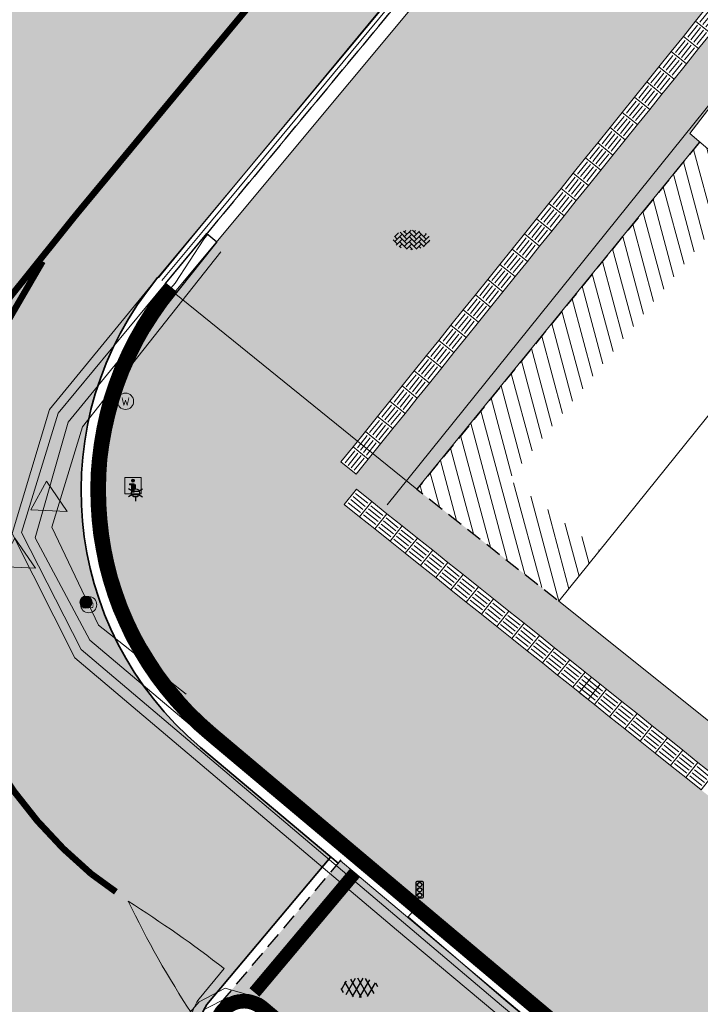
# Model space of a CAD drawing. Header units: metres. Extents: x 187916 to 189411, y 333285 to 334910.
# Tile 90 of 256: x 188389 to 188399, y 334411 to 334426. Entities that reach past the tile are written whole.
import ezdxf
from ezdxf.enums import TextEntityAlignment as Align

# ---------------------------------------------------------------- set-up
doc = ezdxf.new("R2010")
doc.units = ezdxf.units.M
for name, pattern in [('DASHED2', [0.375, 0.25, -0.125]), ('VH-RWSBAND-SO', [24, 10, -2, 2, -2, 2, -2, 2, -2]), ('VW-1-1_STREEP', [2, 1, -1])]:
    doc.linetypes.add(name, pattern=pattern)
for name, color, linetype, lineweight in [('B-ME-BC-BETONVORM-G', 253, 'Continuous', 18), ('B-ME-IE-MEUBILAIR_WEGMEUBILAIR-S', 253, 'Continuous', 18), ('B-ME-IE-MEUBILAIR_WEGMEUBILAIR_LICHTMAST-S', 253, 'Continuous', 25), ('B-ME-IE-MEUBILAIR_WEGMEUBILAIR_PAAL-S', 253, 'Continuous', 18), ('B-ME-IE-MEUBILAIR_WEGMEUBILAIR_VERKEERSLICHT-S', 253, 'Continuous', 25), ('B-ME-IE-TERREINAFSCHEIDING_KUNSTMATIG_RASTERHEKWERK-G', 253, 'IE-TERREINAFSCHEIDING-KUNSTMATIG-OPEN', 18), ('B-ME-OG-BEBOUWING_HOOFDGEBOUW-G', 253, 'Continuous', 18), ('B-ME-VH-KANTOPSLUITING_ACHTERKANTBAND-G', 253, 'Continuous', 18), ('B-ME-VH-VERHARDING_ASFALT-G', 253, 'Continuous', 18), ('B-ME-VH-VERHARDING_ASFALT-S', 253, 'Continuous', 25), ('B-ME-VH-VERHARDING_BETONSTRAATSTEEN-G', 253, 'Continuous', 18), ('B-ME-VH-VERHARDING_BETONSTRAATSTEEN-S', 253, 'Continuous', 25), ('N-WE-VH-GOOT_TEGEL-G', 170, 'Continuous', 35), ('N-WE-VH-HERSTRATEN-A-200', 252, 'Continuous', 18), ('N-WE-VH-KANTOPSLUITING_TROTTOIRBAND_RWS_110 220-G', 251, 'VH-RWSBAND-SO', 25), ('N-WE-VH-KANTOPSLUITING_TROTTOIRBAND_RWS_110 220_ACHTERKANT-G', 7, 'VH-RWSBAND-SO', 25), ('N-WE-VH-KANTOPSLUITING_VERLOOPBAND-S', 251, 'Continuous', 25), ('N-WE-VH-KANTOPSLUITING_VERLOOPBAND_TBV TEKENING-G', 10, 'Continuous', 25), ('N-WE-VH-KANTOPSLUITING_VOORKANTBAND-G', 7, 'Continuous', 15), ('N-WE-VH-KANTVERHARDING_STREKLAAG_BSS-G', 60, 'Continuous', 18), ('N-WE-VH-KANTVERHARDING_STREKLAAG_SBS-G', 130, 'Continuous', 18), ('N-WE-VH-VERHARDING_ASFALT_RIJWEG-A', 251, 'Continuous', 18), ('N-WE-VH-VERHARDING_BETONSTRAATSTEEN-ROOD-A', 11, 'Continuous', 18), ('N-WE-VH-VERKEERSTEGEL-S', 7, 'Continuous', 0), ('N-WE-VW-MARKERING_DWARS_DRIEHOEK_5050_OENV-S', 251, 'Continuous', 0), ('N-WE-VW-MARKERING_DWARS_STOPSTREEP_020-G', 251, 'Continuous', 0), ('N-WE-VW-MARKERING_LANGS_STREEP_11-G', 251, 'VW-1-1_STREEP', 0), ('N-WE-VW-MARKERING_VLAK-G', 251, 'Continuous', 0)]:
    doc.layers.add(name, color=color, linetype=linetype, lineweight=lineweight)
doc.layers.add('N-WE-VH-MATERIAALSCHEIDING-G', color=7, linetype='DASHED2')
doc.layers.add('N-WE-VH-VERHARDING_ASFALT_ROOD-A', color=7, linetype='Continuous', lineweight=18, true_color=0xff1414)
doc.layers.add('N-WE-VH-VERHARDING_STRAATBAKSTEEN_DF-A', color=7, linetype='Continuous', lineweight=18, true_color=0x713a38)
doc.styles.add('NLCS-ISO', font='NLCS-ISO.ttf')
doc.linetypes.add('IE-TERREINAFSCHEIDING-KUNSTMATIG-OPEN', pattern='A,7,-1.5,[67,NLCS.SHX,S=0.75,R=0,X=0,Y=0],-1.5', length=10)

# ---------------------------------------------------------------- blocks, each defined once
blk = doc.blocks.new('SIE-WEG_VERKEERSLICHT-SO')
at = {"color": 0, "flags": 128}
blk.add_lwpolyline([(-0.2156669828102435, -0.618928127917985), (0.2156669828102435, -0.618928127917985, 0.414213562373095), (0.2906841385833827, -0.5439109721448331), (0.2906841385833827, 0.5439109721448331, 0.414213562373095), (0.2156669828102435, 0.618928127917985), (-0.2156669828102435, 0.618928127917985, 0.414213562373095), (-0.2906841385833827, 0.5439109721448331), (-0.2906841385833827, -0.5439109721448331, 0.414213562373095)], format="xyb", close=True, dxfattribs=at)
at = {"color": 0}
for centre in [(0, 0.3987101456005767), (0, 0), (0, -0.4055255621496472)]:
    blk.add_circle(centre, 0.1658993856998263, dxfattribs=at)
for centre in [(0.002967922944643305, 0.3289781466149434), (0.002967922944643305, -0.06973199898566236), (0.002967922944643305, -0.4752575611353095)]:
    blk.add_arc(centre, 0.1913433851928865, 33.95042640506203, 150.9238605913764, dxfattribs=at)
blk = doc.blocks.new('SVH-ASFALT-SO')
at = {"ltscale": 0.1}
for p, q in [((-3.363759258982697, 2.173798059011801), (-1.827884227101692, 4.834011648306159)), ((0.3610377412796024, -0.07213355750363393), (-2.305319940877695, 4.546133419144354)), ((-1.90966580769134, 0.6923617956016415), (0.9476199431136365, 5.64132588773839)), ((2.754090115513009, -0.2170218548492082), (-0.4687746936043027, 5.365143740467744)), ((0, 0), (3.267551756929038, 5.659565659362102)), ((4.867727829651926, 0.1220502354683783), (1.647185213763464, 5.700193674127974)), ((2.175571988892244, -0.2317987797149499), (5.321577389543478, 5.217242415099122)), ((6.701218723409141, 0.946350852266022), (4.043291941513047, 5.550015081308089)), ((4.656575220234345, 0.06542487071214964), (7.070171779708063, 4.245896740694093)), ((7.827971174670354, 2.994758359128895), (7.146137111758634, 4.175729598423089)), ((-2.71961448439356, 1.263712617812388), (-3.454265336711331, 2.536165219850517))]:
    blk.add_line(p, q, dxfattribs=at)
at = {"style": 'NLCS-ISO'}
blk.add_attdef('KLEUR', text='', height=1.8, dxfattribs=at).set_placement((9.485913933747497, 2.74105960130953), align=Align.MIDDLE_LEFT)
at = {"style": 'NLCS-ISO', "flags": 1}
blk.add_attdef('FUNCTIE', text='', height=1.8, dxfattribs=at).set_placement((0.1159930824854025, -3.584775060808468), align=Align.MIDDLE_CENTER)
blk = doc.blocks.new('SVH-BSS_KEIFORMAAT_KEPER-SO')
at = {"ltscale": 0.1}
for p, q in [((-5.336050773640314, 0.881278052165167), (-4.454772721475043, -7.582823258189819e-14)), ((-5.197234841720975, 0.7424621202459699), (-4.025666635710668, 1.914030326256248)), ((-5.197234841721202, -0.7424621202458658), (-2.969848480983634, 1.48492424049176)), ((-4.812064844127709, -1.842216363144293), (-2.969848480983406, 3.785860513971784e-14)), ((-4.564991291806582, 1.595142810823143), (-4.454772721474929, 1.484924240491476)), ((-3.712310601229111, 0.7424621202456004), (-1.484924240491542, -1.484924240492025)), ((-3.597206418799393, 2.112282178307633), (-1.484924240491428, -2.747801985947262e-13)), ((-2.477046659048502, 2.477046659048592), (-1.484924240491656, 1.484924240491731)), ((-2.227386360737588, 0.7424621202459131), (-0.2128896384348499, 2.756958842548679)), ((-2.227386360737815, 2.227386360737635), (-1.846044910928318, 2.608727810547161)), ((-2.227386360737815, -0.7424621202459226), (-2.463584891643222e-13, 1.484924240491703)), ((-2.227386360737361, -2.227386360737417), (2.083888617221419e-13, 2.083888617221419e-13)), ((-0.7424621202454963, 2.227386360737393), (1.484924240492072, -2.321476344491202e-13)), ((-0.7424621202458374, 0.7424621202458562), (1.484924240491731, -1.48492424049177)), ((0.2160084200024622, 2.753840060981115), (1.484924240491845, 1.484924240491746)), ((0.742462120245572, 2.227386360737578), (1.196639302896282, 2.681563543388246)), ((0.7424621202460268, 0.7424621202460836), (2.445993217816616, 2.445993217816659)), ((0.7424621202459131, -0.7424621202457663), (2.969848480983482, 1.48492424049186)), ((0.7424621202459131, -2.227386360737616), (2.969848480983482, 9.43689570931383e-15)), ((2.227386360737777, 2.22738636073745), (4.454772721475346, -1.753042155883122e-13)), ((2.227386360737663, 0.7424621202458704), (4.454772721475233, -1.484924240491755)), ((3.7123106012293, 0.7424621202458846), (4.50164561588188, 1.531797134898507)), ((3.7123106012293, -0.7424621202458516), (5.246882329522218, 0.7921096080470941)), ((4.221158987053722, 1.718537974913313), (4.45477272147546, 1.484924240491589)), ((5.197234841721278, 0.7424621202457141), (5.392160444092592, 0.5475365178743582)), ((-5.734817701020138, -0.2048792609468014), (-4.454772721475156, -1.484924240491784)), ((-3.894231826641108, -2.40930758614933), (-2.969848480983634, -1.484924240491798)), ((-3.712310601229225, -0.742462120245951), (-1.484924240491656, -2.969848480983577)), ((-3.712310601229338, -2.227386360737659), (-3.270758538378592, -2.668938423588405)), ((-1.594092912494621, -3.079017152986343), (9.470202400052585e-14, -1.484924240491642)), ((-0.74246212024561, -0.74246212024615), (1.484924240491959, -2.969848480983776)), ((-0.7424621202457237, -2.227386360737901), (0.2141389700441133, -3.18398745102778)), ((-0.2171522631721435, -3.18700074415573), (9.470202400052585e-14, -2.969848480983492)), ((1.364972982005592, -3.089799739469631), (2.969848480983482, -1.484924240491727)), ((2.227386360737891, -0.7424621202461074), (3.843627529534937, -2.358703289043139)), ((2.22738636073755, -2.227386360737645), (2.78091825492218, -2.780918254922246)), ((3.712310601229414, -2.227386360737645), (5.574234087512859, -0.3654628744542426)), ((5.197234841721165, -0.7424621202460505), (5.40549668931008, -0.950723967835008))]:
    blk.add_line(p, q, dxfattribs=at)
at = {"style": 'NLCS-ISO'}
blk.add_attdef('FORMAAT', text='', height=1.8, dxfattribs=at).set_placement((-5.834817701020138, -0.2150483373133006), align=Align.MIDDLE_RIGHT)
blk.add_attdef('KLEUR', text='', height=1.8, dxfattribs=at).set_placement((5.824648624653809, -0.2150483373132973), align=Align.MIDDLE_LEFT)
at = {"style": 'NLCS-ISO', "flags": 1}
blk.add_attdef('FUNCTIE', text='', height=1.8, dxfattribs=at).set_placement((0.1159930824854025, -3.584775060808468), align=Align.MIDDLE_CENTER)
blk = doc.blocks.new('SIE-WEG_STRAATPOT_WATER-SO')
blk.add_circle((0, 2.91038304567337e-14), 0.4)
at = {"style": 'NLCS-ISO'}
blk.add_text('W', height=0.4, dxfattribs=at).set_placement((-0.2128690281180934, -0.2108641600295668))
blk = doc.blocks.new('B-SIE-WEG_LICHTMAST-SO')
at = {"ltscale": 0.1}
for p, q in [((-1.096064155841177, 0.6328125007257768), (-2.192125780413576, 1.265625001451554)), ((8.349587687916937e-10, 1.265625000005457), (1.669846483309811e-09, 2.53125000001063)), ((1.096064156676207, 0.6328124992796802), (2.192125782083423, 1.26562499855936)), ((-1.096064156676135, -0.6328124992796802), (-2.192125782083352, -1.26562499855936)), ((-8.349587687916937e-10, -1.265625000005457), (-1.669775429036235e-09, -2.53125000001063)), ((1.096064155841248, -0.6328125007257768), (2.192125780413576, -1.265625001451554))]:
    blk.add_line(p, q, dxfattribs=at)
at = {"flags": 128}
for points in [[(-1.162672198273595, 0.4999999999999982), (1.162672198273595, 0.4999999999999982)], [(-1.162672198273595, -0.4999999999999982), (1.162672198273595, -0.4999999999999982)]]:
    blk.add_lwpolyline(points, dxfattribs=at)
at = {"ltscale": 0.1}
blk.add_circle((0, 0), 1.265625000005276, dxfattribs=at)
at = {"style": 'NLCS-ISO'}
blk.add_attdef('TYPE', text='', height=1.8, dxfattribs=at).set_placement((1.669846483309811e-09, 2.53125000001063), align=Align.BOTTOM_CENTER)
blk = doc.blocks.new('SIE-WEG_VERKEERSBORD_INFORMATIE-SO')
at = {"linetype": 'ByBlock', "lineweight": 18}
h = blk.add_hatch(color=0, dxfattribs=at)
h.dxf.hatch_style = 1
h.paths.add_polyline_path([(0.31640625, 0.4893749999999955), (-0.8226562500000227, 0.4893749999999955), (-0.8226562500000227, 0.1940624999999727), (-0.31640625, 0.1940624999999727), (-0.31640625, -1.620000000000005), (0.31640625, -1.620000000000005)])
h = blk.add_hatch(color=0, dxfattribs=at)
h.dxf.hatch_style = 1
edge = h.paths.add_edge_path()
edge.add_arc((0, 1.246607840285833), 0.3733921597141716, 0, 360)
at = {"color": 0, "linetype": 'ByBlock', "lineweight": 18}
for points in [[(-2, -2), (2, -2), (2, 2), (-2, 2)], [(0.31640625, 0.4893749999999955), (-0.8226562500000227, 0.4893749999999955), (-0.8226562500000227, 0.1940624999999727), (-0.31640625, 0.1940624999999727), (-0.31640625, -1.620000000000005), (0.31640625, -1.620000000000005)]]:
    blk.add_lwpolyline(points, close=True, dxfattribs=at)
blk.add_circle((0, 1.246607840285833), 0.3733921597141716, dxfattribs=at)
blk = doc.blocks.new('SIE-WEG_PAAL_VERKEERSBORD-SO')
at = {"color": 0, "linetype": 'ByBlock', "lineweight": 18}
blk.add_circle((0, 0), 1.5, dxfattribs=at)
at = {"color": 0, "linetype": 'ByBlock', "lineweight": 18, "style": 'NLCS-ISO'}
blk.add_text('vb', height=1.5, dxfattribs=at).set_placement((0, 0.1317113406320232), align=Align.MIDDLE_CENTER)
blk = doc.blocks.new('SIE-WEG_PAAL_ALGEMEEN_TYPE_01-SO')
h = blk.add_hatch(color=256)
edge = h.paths.add_edge_path()
edge.add_arc((2.273736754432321e-16, 0), 0.1875, 0, 360)
at = {"ltscale": 0.5}
blk.add_circle((2.273736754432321e-16, 0), 0.1875, dxfattribs=at)
blk = doc.blocks.new('DTM')
at = {"layer": 'B-ME-BC-BETONVORM-G', "ltscale": 0.2, "flags": 128}
blk.add_lwpolyline([(188398.9180000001, 334424.4840000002), (188399.193, 334424.2480000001), (188400.1400000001, 334425.4399999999), (188399.8489999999, 334425.7000000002), (188398.9180000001, 334424.4840000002)], dxfattribs=at)
at = {"layer": 'B-ME-IE-TERREINAFSCHEIDING_KUNSTMATIG_RASTERHEKWERK-G', "ltscale": 0.2, "flags": 128}
for points in [[(188389.5789999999, 334419.9780000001), (188391.707, 334422.6689999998)], [(188389.1069999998, 334418.4359999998), (188389.5789999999, 334419.9780000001)], [(188389.8240000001, 334416.929), (188389.1069999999, 334418.4359999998)], [(188391.1719999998, 334415.8679999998), (188389.8240000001, 334416.929)]]:
    blk.add_lwpolyline(points, dxfattribs=at)
at = {"layer": 'B-ME-OG-BEBOUWING_HOOFDGEBOUW-G', "ltscale": 0.2, "flags": 128}
for points in [[(188394.2629999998, 334418.7790000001), (188402.1740000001, 334428.6060000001), (188408.3109999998, 334423.6770000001)], [(188404.1570000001, 334412.909), (188403.4539999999, 334412.0600000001), (188396.906, 334417.2949999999), (188405.4610000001, 334427.9199999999)]]:
    blk.add_lwpolyline(points, dxfattribs=at)
at = {"layer": 'B-ME-VH-KANTOPSLUITING_ACHTERKANTBAND-G', "ltscale": 0.2, "flags": 128}
blk.add_lwpolyline([(188447.02, 334367.6949999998), (188440.9189999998, 334372.889), (188433.7110000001, 334378.9040000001), (188426.3650000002, 334385.0559999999), (188419.5729999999, 334390.7740000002), (188412.5660000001, 334396.6519999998), (188408.0759999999, 334400.4509999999), (188403.048, 334405.3480000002), (188396.088, 334411.1540000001), (188394.585, 334412.4419999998), (188394.6490000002, 334412.5150000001), (188389.6919999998, 334416.6979999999), (188388.852, 334418.2689999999), (188389.358, 334420.0499999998), (188390.9900000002, 334422.0389999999), (188396.3820000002, 334428.5079999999), (188399.001, 334431.658), (188399.66, 334432.442), (188402.798, 334436.1779999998), (188404.888, 334438.619)], dxfattribs=at)
at = {"layer": 'B-ME-VH-VERHARDING_ASFALT-G', "ltscale": 0.2, "flags": 128}
for points in [[(188395.9189999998, 334410.977), (188394.4079999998, 334412.2439999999), (188389.46, 334416.426), (188388.497, 334418.3360000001), (188389.0720000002, 334420.2420000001), (188390.7069999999, 334422.2340000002), (188396.088, 334428.6880000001), (188398.722, 334431.847), (188402.5019999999, 334436.344), (188405.251, 334439.582), (188407.787, 334442.5249999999), (188410.6949999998, 334445.9580000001), (188411.7749999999, 334447.2060000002), (188418.0189999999, 334454.48), (188423.2609999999, 334460.6069999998), (188426.1899999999, 334464.0159999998), (188430.1370000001, 334468.5970000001), (188436.0329999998, 334475.463), (188442.2429999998, 334482.6600000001), (188448.1069999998, 334489.3590000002)], [(188393.1430000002, 334410.4199999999), (188392.307, 334411.1910000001), (188391.7719999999, 334411.344), (188391.375, 334411.1359999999), (188391.017, 334410.7310000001), (188390.852, 334410.2930000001), (188391.0980000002, 334409.7990000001), (188392.0049999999, 334409.0759999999), (188393.1430000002, 334410.4199999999)]]:
    blk.add_lwpolyline(points, dxfattribs=at)
at = {"layer": 'B-ME-VH-VERHARDING_BETONSTRAATSTEEN-G', "ltscale": 0.2, "flags": 128}
for points in [[(188446.9479999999, 334367.6430000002), (188440.733, 334372.855), (188433.682, 334378.8229999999), (188426.324, 334384.969), (188419.534, 334390.6839999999), (188412.5049999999, 334396.5800000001), (188407.9890000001, 334400.3730000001), (188402.98, 334405.2650000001), (188396.02, 334411.0800000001), (188394.514, 334412.358), (188389.5589999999, 334416.5529999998), (188388.6409999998, 334418.352), (188389.2039999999, 334420.1869999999), (188390.835, 334422.156), (188396.1839999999, 334428.6179999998), (188398.845, 334431.781), (188402.6239999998, 334436.2719999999), (188405.36, 334439.498)], [(188390.9900000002, 334422.0389999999), (188394.7220000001, 334419.0159999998), (188399.0619999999, 334424.3459999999)], [(188392.9399999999, 334410.412), (188392.1899999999, 334411.0649999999), (188391.8130000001, 334411.2039999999), (188391.4610000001, 334411.0219999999), (188391.159, 334410.6579999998), (188391.0189999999, 334410.2880000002), (188391.2080000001, 334409.9050000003), (188391.98, 334409.307), (188392.9399999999, 334410.412)]]:
    blk.add_lwpolyline(points, dxfattribs=at)
at = {"layer": 'B-ME-IE-MEUBILAIR_WEGMEUBILAIR-S'}
for name, p, xscale, yscale, zscale in [('SIE-WEG_STRAATPOT_WATER-SO', (188390.24, 334420.369), 0.3125, 0.3125, 0.3125), ('SIE-WEG_VERKEERSBORD_INFORMATIE-SO', (188390.354, 334419.071), 0.0625, 0.0625, 0.0625), ('SIE-WEG_PAAL_VERKEERSBORD-SO', (188389.674, 334417.242), 0.083, 0.083, 0.083)]:
    blk.add_blockref(name, p, dxfattribs=dict(at, xscale=xscale, yscale=yscale, zscale=zscale))
at = {"layer": 'B-ME-IE-MEUBILAIR_WEGMEUBILAIR_LICHTMAST-S', "xscale": 0.05, "yscale": 0.05, "zscale": 0.05}
blk.add_blockref('B-SIE-WEG_LICHTMAST-SO', (188390.394, 334418.961), dxfattribs=at)
at = {"layer": 'B-ME-IE-MEUBILAIR_WEGMEUBILAIR_PAAL-S', "xscale": 0.5, "yscale": 0.5, "zscale": 0.5}
blk.add_blockref('SIE-WEG_PAAL_ALGEMEEN_TYPE_01-SO', (188389.632, 334417.28), dxfattribs=at)
at = {"layer": 'B-ME-IE-MEUBILAIR_WEGMEUBILAIR_VERKEERSLICHT-S', "xscale": 0.2019620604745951, "yscale": 0.2019620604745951, "zscale": 0.2019620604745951}
blk.add_blockref('SIE-WEG_VERKEERSLICHT-SO', (188394.762, 334412.859), dxfattribs=at)
at = {"layer": 'B-ME-VH-VERHARDING_ASFALT-S', "xscale": 0.05, "yscale": 0.05, "zscale": 0.05}
blk.add_blockref('SVH-ASFALT-SO', (188393.73, 334411.216), dxfattribs=at)
at = {"layer": 'B-ME-VH-VERHARDING_BETONSTRAATSTEEN-S', "xscale": 0.05, "yscale": 0.05, "zscale": 0.05}
blk.add_blockref('SVH-BSS_KEIFORMAAT_KEPER-SO', (188394.641, 334422.863), dxfattribs=at)
blk = doc.blocks.new('SVH-VERKEERSTEGEL_300X300_GELEIDETEGEL')
blk.add_lwpolyline([(-0.15, 5.551115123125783e-17), (0.15, 5.551115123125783e-17), (0.15, -0.3), (-0.15, -0.3)], close=True)
at = {"lineweight": 0, "flags": 128}
for points in [[(0.12, -0.05999999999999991), (-0.1200000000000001, -0.05999999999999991)], [(0.12, -0.1199999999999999), (-0.1200000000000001, -0.1199999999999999)], [(0.12, -0.1799999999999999), (-0.1200000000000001, -0.1799999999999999)], [(0.12, -0.2399999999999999), (-0.12, -0.2399999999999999)]]:
    blk.add_lwpolyline(points, dxfattribs=at)
blk = doc.blocks.new('SVH-VERLOOPBAND_TROTTOIRBAND 180 200X250 HD_TROTTOIRBAND RWS 110 220X250 VB_L1000-MM')
at = {"linetype": 'Continuous', "lineweight": 0}
blk.add_lwpolyline([(0, 200.0000000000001), (100, 200.0000000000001), (900, 220), (1000, 220), (1000, 0), (0, 1.13686837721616e-13)], close=True, dxfattribs=at)
blk.add_lwpolyline([(1000, 110), (900, 110), (100, 20.00000000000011), (0, 20.00000000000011)], dxfattribs=at)
blk = doc.blocks.new('ontwerp Wilhelmina- & Engelenkampstraat')
at = {"layer": 'N-WE-VH-HERSTRATEN-A-200'}
h = blk.add_hatch(dxfattribs=at)
h.set_pattern_fill('AVH-HERSTRATEN-SO', color=256, scale=0.2, angle=45, pattern_type=2)
h.set_pattern_definition([(105, (0, 0), (-0.1931851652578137, -0.05176380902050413), [])])
h.paths.add_polyline_path([(188400.7018312, 334424.7761467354), (188402.0592409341, 334423.6951385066), (188402.686400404, 334424.4740478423), (188400.5430000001, 334426.1809999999), (188400.0257961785, 334425.5420377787), (188400.1400000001, 334425.4399999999), (188399.1929999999, 334424.2480000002), (188399.0689126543, 334424.3544895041), (188394.7220000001, 334419.0159999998), (188396.906, 334417.2949999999), (188397.5331850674, 334418.0739411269), (188396.1390390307, 334419.1725333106)])
at = {"layer": 'N-WE-VH-VERHARDING_ASFALT_RIJWEG-A', "transparency": 33554610}
h = blk.add_hatch(color=256, dxfattribs=at)
h.dxf.hatch_style = 1
edge = h.paths.add_edge_path()
edge.add_line((188319.4479835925, 334344.5318484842), (188319.7086229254, 334344.9053347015))
edge.add_line((188319.7086229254, 334344.9053347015), (188320.0498519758, 334345.2576067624))
edge.add_line((188320.0498519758, 334345.2576067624), (188320.5263569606, 334345.4103619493))
edge.add_line((188320.5263569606, 334345.4103619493), (188320.9363872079, 334345.3849516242))
edge.add_line((188320.9363872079, 334345.3849516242), (188321.2871586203, 334345.2079061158))
edge.add_line((188321.2871586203, 334345.2079061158), (188321.7454995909, 334344.8967000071))
edge.add_line((188321.7454995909, 334344.8967000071), (188322.0454265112, 334344.5168655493))
edge.add_line((188322.0454265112, 334344.5168655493), (188322.1907981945, 334344.1540086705))
edge.add_line((188322.1907981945, 334344.1540086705), (188322.1770635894, 334343.6881766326))
edge.add_line((188322.1770635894, 334343.6881766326), (188321.9891452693, 334343.2968643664))
edge.add_line((188321.9891452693, 334343.2968643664), (188319.0839225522, 334339.1770400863))
edge.add_line((188319.0839225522, 334339.1770400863), (188318.234471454, 334337.939576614))
edge.add_line((188318.234471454, 334337.939576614), (188320.5549175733, 334336.3109177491))
edge.add_line((188320.5549175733, 334336.3109177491), (188321.1308886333, 334337.1315376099))
edge.add_line((188321.1308886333, 334337.1315376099), (188323.4799681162, 334340.2294068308))
edge.add_arc((188335.5438016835, 334331.0815371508), 15.14000000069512, 125.26585485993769, 142.827365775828, ccw=False)
edge.add_line((188326.8024024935, 334343.4430718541), (188331.5558618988, 334346.8044575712))
edge.add_arc((188325.8629823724, 334354.854968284), 9.860000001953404, 305.2658548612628, 321.8721629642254)
edge.add_line((188333.6192048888, 334348.7672254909), (188337.7723360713, 334354.0586135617))
edge.add_line((188337.7723360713, 334354.0586135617), (188373.5425517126, 334398.357968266))
edge.add_line((188373.5425517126, 334398.357968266), (188374.1960946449, 334397.8302546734))
edge.add_line((188374.1960946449, 334397.8302546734), (188375.6763382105, 334399.6882415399))
edge.add_line((188375.6763382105, 334399.6882415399), (188376.727267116, 334401.4084255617))
edge.add_line((188376.727267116, 334401.4084255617), (188377.3965631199, 334402.6407203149))
edge.add_line((188377.3965631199, 334402.6407203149), (188387.3262257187, 334419.704822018))
edge.add_line((188387.3262257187, 334419.704822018), (188389.4891646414, 334423.2490026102))
edge.add_line((188389.4891646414, 334423.2490026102), (188397.6913888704, 334433.076246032))
edge.add_line((188397.6913888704, 334433.076246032), (188407.77163588, 334444.9245138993))
edge.add_line((188407.77163588, 334444.9245138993), (188413.9508245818, 334452.1500057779))
edge.add_line((188413.9508245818, 334452.1500057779), (188416.0427215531, 334454.5941004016))
edge.add_line((188416.0427215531, 334454.5941004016), (188409.5395596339, 334460.1097318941))
edge.add_line((188409.5395596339, 334460.1097318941), (188407.3780672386, 334457.7558615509))
edge.add_line((188407.3780672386, 334457.7558615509), (188404.7846745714, 334454.9316507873))
edge.add_line((188404.7846745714, 334454.9316507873), (188400.570248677, 334450.8358738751))
edge.add_line((188400.570248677, 334450.8358738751), (188401.13648454, 334450.3598268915))
edge.add_line((188401.13648454, 334450.3598268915), (188396.1372650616, 334444.767193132))
edge.add_line((188396.1372650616, 334444.767193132), (188390.5849938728, 334438.5887758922))
edge.add_line((188390.5849938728, 334438.5887758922), (188390.474656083, 334438.6815393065))
edge.add_line((188390.474656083, 334438.6815393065), (188371.1039376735, 334415.3327690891))
edge.add_line((188371.1039376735, 334415.3327690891), (188370.4654134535, 334414.5635050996))
edge.add_line((188370.4654134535, 334414.5635050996), (188367.7364521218, 334412.295302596))
edge.add_line((188367.7364521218, 334412.295302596), (188367.5117419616, 334412.055843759))
edge.add_arc((188367.5173689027, 334411.5993083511), 0.4565700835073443, -34.9369719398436, 90.70615256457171, ccw=False)
edge.add_line((188367.8916570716, 334411.337842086), (188367.7822059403, 334411.2013982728))
edge.add_line((188367.7822059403, 334411.2013982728), (188363.3464420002, 334405.6716925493))
edge.add_line((188363.3464420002, 334405.6716925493), (188358.4785949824, 334399.5358853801))
edge.add_line((188358.4785949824, 334399.5358853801), (188356.085010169, 334396.5304067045))
edge.add_line((188356.085010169, 334396.5304067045), (188353.1353062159, 334392.7387872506))
edge.add_line((188353.1353062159, 334392.7387872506), (188350.3423462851, 334389.1818382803))
edge.add_line((188350.3423462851, 334389.1818382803), (188345.4725685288, 334382.9101245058))
edge.add_line((188345.4725685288, 334382.9101245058), (188339.3069791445, 334374.9716531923))
edge.add_line((188339.3069791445, 334374.9716531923), (188334.5703118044, 334368.7510900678))
edge.add_line((188334.5703118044, 334368.7510900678), (188331.456196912, 334364.675939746))
edge.add_line((188331.456196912, 334364.675939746), (188327.4272475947, 334359.4090060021))
edge.add_line((188327.4272475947, 334359.4090060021), (188321.8491245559, 334352.0988447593))
edge.add_line((188321.8491245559, 334352.0988447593), (188319.29152227, 334348.7753615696))
edge.add_line((188319.29152227, 334348.7753615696), (188317.2761541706, 334346.0825588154))
edge.add_line((188317.2761541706, 334346.0825588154), (188319.4479835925, 334344.5318484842))
h = blk.add_hatch(color=256, dxfattribs=at)
h.dxf.hatch_style = 1
edge = h.paths.add_edge_path()
edge.add_line((188387.3193868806, 334399.856678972), (188387.6604168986, 334400.2623864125))
edge.add_line((188387.6604168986, 334400.2623864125), (188387.9435361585, 334400.5992001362))
edge.add_arc((188388.4640664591, 334400.161652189), 0.6799999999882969, 49.95022463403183, 139.9502246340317, ccw=False)
edge.add_line((188388.9016144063, 334400.6821824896), (188438.118493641, 334359.3114026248))
edge.add_line((188438.118493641, 334359.3114026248), (188439.8558163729, 334361.3782141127))
edge.add_line((188439.8558163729, 334361.3782141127), (188428.3549218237, 334371.0456490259))
edge.add_arc((188428.773166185, 334371.5432147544), 0.6499999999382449, 71.75163411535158, 229.9502246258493, ccw=False)
edge.add_line((188428.9767050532, 334372.1605249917), (188433.5609771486, 334370.6490037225))
edge.add_arc((188432.8877331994, 334368.6071313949), 2.15000000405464, 49.95022461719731, 71.75163413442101, ccw=False)
edge.add_line((188434.2711568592, 334370.2529257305), (188441.9148655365, 334363.8277684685))
edge.add_line((188441.9148655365, 334363.8277684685), (188443.6521882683, 334365.8945799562))
edge.add_line((188443.6521882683, 334365.8945799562), (188393.8502912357, 334407.7571147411))
edge.add_line((188393.8502912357, 334407.7571147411), (188393.8510841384, 334407.7594364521))
edge.add_arc((188403.7994422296, 334419.1854012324), 15.14999999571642, 219.5529079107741, 228.9545650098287, ccw=False)
edge.add_arc((188403.7994420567, 334419.1854011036), 15.14999978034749, 215.7845786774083, 219.5529079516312, ccw=False)
edge.add_arc((188392.0600241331, 334410.7241970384), 0.6791359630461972, 146.9831656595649, 215.8344605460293, ccw=False)
edge.add_line((188391.4905614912, 334411.0942483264), (188391.8653720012, 334411.5401428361))
edge.add_line((188391.8653720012, 334411.5401428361), (188390.3594454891, 334412.6336422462))
edge.add_line((188390.3594454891, 334412.6336422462), (188389.7120602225, 334413.1037285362))
edge.add_arc((188394.1384543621, 334418.4352640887), 6.92951920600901, 197.4668634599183, 230.2995671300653, ccw=False)
edge.add_line((188387.5284504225, 334416.3553399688), (188383.1819281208, 334408.6575865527))
edge.add_line((188383.1819281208, 334408.6575865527), (188379.7160231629, 334402.441145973))
edge.add_arc((188381.4377167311, 334395.6561794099), 7.000000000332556, 49.95022463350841, 104.23835062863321, ccw=False)
edge.add_line((188385.9418867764, 334401.0145795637), (188387.3193868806, 334399.856678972))
at = {"layer": 'N-WE-VH-VERHARDING_ASFALT_ROOD-A', "transparency": 33554610}
h = blk.add_hatch(color=256, dxfattribs=at)
h.dxf.hatch_style = 1
edge = h.paths.add_edge_path()
edge.add_line((188391.8653720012, 334411.5401428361), (188393.3976571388, 334413.3630307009))
edge.add_line((188393.3976571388, 334413.3630307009), (188391.3921531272, 334415.0488195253))
edge.add_arc((188394.7059353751, 334418.9910710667), 5.150000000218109, 140.3833240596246, 229.9502246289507, ccw=False)
edge.add_line((188390.7387477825, 334422.2749594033), (188390.7464510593, 334422.2685829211))
edge.add_line((188390.7464510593, 334422.2685829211), (188391.3840992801, 334423.0389106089))
edge.add_line((188391.3840992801, 334423.0389106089), (188396.0765100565, 334428.7077007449))
edge.add_line((188396.0765100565, 334428.7077007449), (188398.7378784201, 334431.8711385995))
edge.add_line((188398.7378784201, 334431.8711385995), (188402.5172618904, 334436.3619767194))
edge.add_line((188402.5172618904, 334436.3619767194), (188405.2533530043, 334439.5886998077))
edge.add_line((188405.2533530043, 334439.5886998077), (188407.7685589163, 334442.5379411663))
edge.add_line((188407.7685589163, 334442.5379411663), (188410.6847212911, 334445.9511312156))
edge.add_line((188410.6847212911, 334445.9511312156), (188411.7588114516, 334447.1992359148))
edge.add_line((188411.7588114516, 334447.1992359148), (188415.1405765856, 334451.1352377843))
edge.add_line((188415.1405765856, 334451.1352377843), (188417.2399493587, 334453.5786762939))
edge.add_line((188417.2399493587, 334453.5786762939), (188416.0427215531, 334454.5941004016))
edge.add_line((188416.0427215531, 334454.5941004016), (188413.9508285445, 334452.1500023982))
edge.add_line((188413.9508285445, 334452.1500023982), (188397.6913888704, 334433.076246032))
edge.add_line((188397.6913888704, 334433.076246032), (188389.4891646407, 334423.2490026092))
edge.add_line((188389.4891646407, 334423.2490026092), (188387.6080132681, 334420.1890732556))
edge.add_line((188387.6080132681, 334420.1890732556), (188387.3262257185, 334419.7048220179))
edge.add_arc((188394.1384543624, 334418.4352640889), 6.929519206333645, 169.4432046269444, 230.2995671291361)
edge.add_line((188389.7120602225, 334413.1037285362), (188390.3594454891, 334412.6336422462))
edge.add_line((188390.3594454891, 334412.6336422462), (188391.7412500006, 334411.6302716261))
edge.add_line((188391.7412500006, 334411.6302716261), (188391.8653720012, 334411.5401428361))
at = {"layer": 'N-WE-VH-VERHARDING_BETONSTRAATSTEEN-ROOD-A', "transparency": 33554610}
h = blk.add_hatch(color=11, dxfattribs=at)
h.dxf.hatch_style = 1
edge = h.paths.add_edge_path()
edge.add_line((188445.7948863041, 334368.4436474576), (188406.2486363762, 334401.6854788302))
edge.add_line((188406.2486363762, 334401.6854788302), (188401.4927559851, 334406.408008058))
edge.add_line((188401.4927559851, 334406.408008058), (188400.0766747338, 334407.8144471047))
edge.add_line((188400.0766747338, 334407.8144471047), (188399.3142026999, 334408.4550121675))
edge.add_line((188399.3142026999, 334408.4550121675), (188397.7832101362, 334409.7419356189))
edge.add_line((188397.7832101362, 334409.7419356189), (188393.5446230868, 334413.304811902))
edge.add_line((188393.5446230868, 334413.304811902), (188391.7005098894, 334411.1126757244))
edge.add_arc((188392.0610709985, 334410.7242227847), 0.5299999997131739, 49.95022462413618, 132.8674016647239, ccw=False)
edge.add_line((188392.4021010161, 334411.1299302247), (188398.5359846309, 334405.9739034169))
edge.add_line((188398.5359846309, 334405.9739034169), (188405.0292498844, 334400.2283879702))
edge.add_line((188405.0292498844, 334400.2283879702), (188419.7106922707, 334387.8874445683))
edge.add_line((188419.7106922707, 334387.8874445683), (188444.5723258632, 334366.9892245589))
edge.add_line((188444.5723258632, 334366.9892245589), (188445.7948863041, 334368.4436474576))
at = {"layer": 'N-WE-VH-VERHARDING_STRAATBAKSTEEN_DF-A', "transparency": 33554610}
h = blk.add_hatch(color=256, dxfattribs=at)
h.dxf.hatch_style = 1
edge = h.paths.add_edge_path()
edge.add_line((188400.5127721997, 334428.082423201), (188400.746461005, 334427.8943021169))
edge.add_line((188400.746461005, 334427.8943021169), (188394.0351006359, 334419.5572792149))
edge.add_line((188394.0351006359, 334419.5572792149), (188394.7220000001, 334419.0159999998))
edge.add_line((188394.7220000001, 334419.0159999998), (188399.0689126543, 334424.3544895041))
edge.add_line((188399.0689126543, 334424.3544895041), (188398.918, 334424.4840000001))
edge.add_line((188398.918, 334424.4840000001), (188399.849, 334425.7000000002))
edge.add_line((188399.849, 334425.7000000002), (188400.0257961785, 334425.5420377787))
edge.add_line((188400.0257961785, 334425.5420377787), (188400.5430000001, 334426.1809999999))
edge.add_line((188400.5430000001, 334426.1809999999), (188402.686400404, 334424.4740478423))
edge.add_line((188402.686400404, 334424.4740478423), (188405.4611817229, 334427.920225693))
edge.add_line((188405.4611817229, 334427.920225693), (188399.8325902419, 334432.6474802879))
edge.add_line((188399.8325902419, 334432.6474802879), (188399.66, 334432.442))
edge.add_line((188399.66, 334432.442), (188399.001, 334431.658))
edge.add_line((188399.001, 334431.658), (188398.6424516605, 334431.2267562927))
edge.add_line((188398.6424516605, 334431.2267562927), (188399.1038488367, 334430.843203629))
edge.add_line((188399.1038488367, 334430.843203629), (188397.9531908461, 334429.4590121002))
edge.add_line((188397.9531908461, 334429.4590121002), (188397.4916763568, 334429.8426622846))
edge.add_line((188397.4916763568, 334429.8426622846), (188396.3820000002, 334428.5079999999))
edge.add_line((188396.3820000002, 334428.5079999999), (188391.6440712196, 334422.8237156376))
edge.add_line((188391.6440712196, 334422.8237156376), (188391.6460106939, 334422.8221102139))
edge.add_line((188391.6460106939, 334422.8221102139), (188391.5822458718, 334422.7450774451))
edge.add_line((188391.5822458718, 334422.7450774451), (188391.087533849, 334422.1160623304))
edge.add_line((188391.087533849, 334422.1160623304), (188391.0237690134, 334422.0390295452))
edge.add_arc((188394.7059305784, 334418.9910750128), 4.779993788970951, 140.3833240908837, 140.770015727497)
edge.add_line((188391.0032822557, 334422.0141092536), (188393.8169175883, 334419.7646619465))
edge.add_line((188393.8169175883, 334419.7646619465), (188400.5127721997, 334428.082423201))
h.paths.add_polyline_path([(188398.6594704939, 334429.8406644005), (188398.6594925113, 334429.8406905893), (188398.8525363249, 334430.0703072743), (188398.8525473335, 334430.0703203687), (188400.6895745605, 334428.5258686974), (188400.4965087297, 334428.2962258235)], flags=16)
h.paths.add_polyline_path([(188400.9557627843, 334427.9101096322), (188400.9557737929, 334427.9101227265), (188401.1488286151, 334428.139752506), (188402.9858558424, 334426.5953008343), (188402.7927900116, 334426.3656579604)], flags=16)
h.paths.add_polyline_path([(188403.2158398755, 334426.5978822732), (188403.2158508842, 334426.5978953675), (188404.3741798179, 334427.9756740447), (188404.6038095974, 334427.7826192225), (188403.445469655, 334426.4048274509)], flags=16)
h = blk.add_hatch(color=256, dxfattribs=at)
h.dxf.hatch_style = 1
h.paths.add_polyline_path([(188401.2166451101, 334412.5091138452), (188401.4464082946, 334412.3162178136), (188400.3578128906, 334411.0213599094), (188400.1280497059, 334411.214255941)], flags=16)
h.paths.add_polyline_path([(188400.1830429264, 334410.5801209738), (188400.3764118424, 334410.8094863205), (188406.3768560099, 334405.7507474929), (188406.1834870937, 334405.5213821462)], flags=16)
h.paths.add_polyline_path([(188399.4475698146, 334409.9369040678), (188399.21780663, 334410.1298000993), (188399.7424865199, 334410.7545349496), (188399.9722497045, 334410.5616389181)], flags=16)
h.paths.add_polyline_path([(188406.201485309, 334405.3100150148), (188406.4308506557, 334405.1166460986), (188405.657374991, 334404.1991847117), (188405.4280096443, 334404.3925536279)], flags=16)
h.paths.add_polyline_path([(188393.604589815, 334418.7816715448), (188393.7919241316, 334419.0159915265), (188401.3865639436, 334412.9446950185), (188401.199229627, 334412.7103750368)], flags=16)
edge = h.paths.add_edge_path()
edge.add_line((188396.906, 334417.2949999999), (188394.0351006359, 334419.5572792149))
edge.add_line((188394.0351006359, 334419.5572792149), (188393.785980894, 334419.2478163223))
edge.add_line((188393.785980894, 334419.2478163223), (188393.5522920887, 334419.4359374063))
edge.add_line((188393.5522920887, 334419.4359374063), (188393.8169175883, 334419.7646619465))
edge.add_line((188393.8169175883, 334419.7646619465), (188391.0032822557, 334422.0141092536))
edge.add_arc((188394.7059353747, 334418.9910710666), 4.77999999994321, 140.7700154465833, 229.9502246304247)
edge.add_line((188391.6302306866, 334415.3320492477), (188393.9733750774, 334413.3624462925))
edge.add_line((188393.9733750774, 334413.3624462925), (188397.2236292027, 334410.6303440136))
edge.add_line((188397.2236292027, 334410.6303440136), (188397.9891150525, 334409.9868910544))
edge.add_line((188397.9891150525, 334409.9868910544), (188398.0663223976, 334409.9219920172))
edge.add_line((188398.0663223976, 334409.9219920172), (188398.4523941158, 334410.3812834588))
edge.add_line((188398.4523941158, 334410.3812834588), (188399.8302684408, 334409.2230683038))
edge.add_line((188399.8302684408, 334409.2230683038), (188399.4441967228, 334408.7637768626))
edge.add_line((188399.4441967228, 334408.7637768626), (188399.5200867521, 334408.6999851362))
edge.add_line((188399.5200867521, 334408.6999851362), (188400.2995619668, 334408.0447729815))
edge.add_line((188400.2995619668, 334408.0447729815), (188400.2992193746, 334408.0444280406))
edge.add_line((188400.2992193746, 334408.0444280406), (188400.3701711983, 334407.9739593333))
edge.add_line((188400.3701711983, 334407.9739593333), (188400.9236920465, 334407.3960193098))
edge.add_line((188400.9236920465, 334407.3960193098), (188400.9946438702, 334407.3255506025))
edge.add_line((188400.9946438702, 334407.3255506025), (188401.0655956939, 334407.2550818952))
edge.add_line((188401.0655956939, 334407.2550818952), (188401.5768353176, 334406.6345707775))
edge.add_line((188401.5768353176, 334406.6345707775), (188401.6477871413, 334406.5641020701))
edge.add_line((188401.6477871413, 334406.5641020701), (188401.6477864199, 334406.5641013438))
edge.add_line((188401.6477864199, 334406.5641013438), (188405.525915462, 334402.7131693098))
edge.add_line((188405.525915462, 334402.7131693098), (188406.0232866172, 334403.3021183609))
edge.add_line((188406.0232866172, 334403.3021183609), (188405.4820042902, 334403.7584522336))
edge.add_line((188405.4820042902, 334403.7584522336), (188405.6753732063, 334403.9878175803))
edge.add_line((188405.6753732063, 334403.9878175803), (188406.2168492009, 334403.5313204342))
edge.add_line((188406.2168492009, 334403.5313204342), (188407.42, 334404.956))
edge.add_line((188407.42, 334404.956), (188409.406754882, 334407.2450651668))
edge.add_line((188409.406754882, 334407.2450651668), (188406.4700000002, 334409.6230000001))
edge.add_line((188406.4700000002, 334409.6230000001), (188407.1310000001, 334410.5669999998))
edge.add_line((188407.1310000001, 334410.5669999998), (188404.1570000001, 334412.909))
edge.add_line((188404.1570000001, 334412.909), (188403.4539999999, 334412.0600000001))
edge.add_line((188403.4539999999, 334412.0600000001), (188396.906, 334417.2949999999))
at = {"layer": 'N-WE-VH-GOOT_TEGEL-G'}
for points in [[(188390.7387477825, 334422.2749594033, 0.412001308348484), (188391.3921531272, 334415.0488195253), (188393.5124799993, 334413.2665127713)], [(188444.324508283, 334365.3294404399), (188394.0511313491, 334407.5882923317, -0.06188812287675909), (188391.5094405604, 334410.3266000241, -0.3093199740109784), (188391.4905614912, 334411.0942483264), (188393.3976571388, 334413.3630307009)]]:
    blk.add_lwpolyline(points, format="xyb", dxfattribs=at)
at = {"layer": 'N-WE-VH-KANTOPSLUITING_TROTTOIRBAND_RWS_110 220-G', "ltscale": 0.15, "const_width": 0.22, "flags": 128}
blk.add_lwpolyline([(188390.9390329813, 334422.1091708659, 0.4120013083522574), (188391.5594508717, 334415.2478458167), (188393.9025952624, 334413.2782428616), (188397.1528493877, 334410.5461405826)], format="xyb", dxfattribs=at)
blk.add_lwpolyline([(188396.0850285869, 334407.8904312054), (188395.2619427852, 334406.9101607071), (188394.5796422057, 334407.483689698), (188394.2184290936, 334407.7873186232, -0.06188812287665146), (188391.7203580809, 334410.478632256, -0.8834375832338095), (188392.3313212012, 334411.0457267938)], format="xyb", close=True, dxfattribs=at)
at = {"layer": 'N-WE-VH-KANTOPSLUITING_TROTTOIRBAND_RWS_110 220_ACHTERKANT-G', "linetype": 'Continuous', "ltscale": 0.2, "flags": 128}
blk.add_lwpolyline([(188391.023769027, 334422.0390295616, 0.412001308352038), (188391.6302306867, 334415.3320492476), (188393.9733750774, 334413.3624462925), (188397.2236292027, 334410.6303440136)], format="xyb", dxfattribs=at)
at = {"layer": 'N-WE-VH-KANTOPSLUITING_VERLOOPBAND_TBV TEKENING-G', "flags": 128}
blk.add_lwpolyline([(188391.6460106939, 334422.8221102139), (188391.5822458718, 334422.7450774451), (188391.087533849, 334422.1160623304), (188391.0237690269, 334422.0390295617), (188390.8542969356, 334422.1793121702), (188391.4919451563, 334422.949639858)], close=True, dxfattribs=at)
at = {"layer": 'N-WE-VH-KANTOPSLUITING_VOORKANTBAND-G', "flags": 128}
blk.add_lwpolyline([(188390.8542969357, 334422.1793121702, 0.4120013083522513), (188391.4886710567, 334415.1636423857), (188393.8318154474, 334413.1940394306), (188397.0820695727, 334410.4619371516)], format="xyb", dxfattribs=at)
blk.add_lwpolyline([(188396.2399659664, 334407.9038933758), (188395.2754122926, 334406.7551388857), (188395.2743481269, 334406.7560334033), (188394.5088623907, 334407.399486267), (188394.1476492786, 334407.7031151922, -0.06188812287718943), (188391.6311237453, 334410.4143109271, -0.8834375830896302), (188392.4021010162, 334411.1299302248)], format="xyb", close=True, dxfattribs=at)
at = {"layer": 'N-WE-VH-KANTVERHARDING_STREKLAAG_BSS-G', "flags": 128}
blk.add_lwpolyline([(188393.5446526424, 334413.3047870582), (188393.7674701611, 334413.117490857), (188397.0177244, 334410.3853884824), (188397.7832101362, 334409.7419356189), (188399.3142026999, 334408.4550121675), (188400.0766747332, 334407.814447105), (188400.7832377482, 334407.1126951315), (188401.4927559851, 334406.408008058), (188406.2486363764, 334401.6854788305), (188443.4129544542, 334370.4458544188), (188444.1784434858, 334369.8023987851), (188446.4746859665, 334367.8722206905)], dxfattribs=at)
at = {"layer": 'N-WE-VH-KANTVERHARDING_STREKLAAG_SBS-G', "flags": 128}
for points in [[(188417.2399493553, 334453.5786762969), (188415.1405765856, 334451.1352377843), (188411.7588114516, 334447.1992359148), (188410.6847212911, 334445.9511312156), (188407.7685589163, 334442.5379411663), (188405.2533530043, 334439.5886998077), (188402.5170532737, 334436.3623463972), (188398.7378784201, 334431.8711385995), (188396.0765100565, 334428.7077007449), (188391.3840992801, 334423.0389106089), (188390.7464510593, 334422.2685829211)], [(188417.2933350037, 334453.5333974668), (188415.1936708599, 334451.0896198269), (188411.8119057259, 334447.1536179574), (188410.7378606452, 334445.9055656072), (188407.8217794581, 334442.4924705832), (188405.3066765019, 334439.5433499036), (188402.5705266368, 334436.3171731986), (188398.7914392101, 334431.8260692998), (188396.1302550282, 334428.6628503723), (188391.4380222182, 334422.9942752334), (188390.8003739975, 334422.2239475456)]]:
    blk.add_lwpolyline(points, dxfattribs=at)
at = {"layer": 'N-WE-VH-MATERIAALSCHEIDING-G', "flags": 128}
for points in [[(188417.346720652, 334453.4881186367), (188415.2467651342, 334451.0440018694), (188411.8650000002, 334447.1079999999), (188410.7909999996, 334445.8599999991), (188407.875, 334442.4470000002), (188405.3599999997, 334439.4979999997), (188402.6239999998, 334436.2719999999), (188398.845, 334431.781), (188396.1839999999, 334428.6179999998), (188391.4919451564, 334422.949639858)], [(188399.0689126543, 334424.3544895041), (188394.7220000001, 334419.0159999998), (188396.906, 334417.2949999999)], [(188391.7069405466, 334411.1185470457), (188393.6089979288, 334413.3813356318)]]:
    blk.add_lwpolyline(points, dxfattribs=at)
at = {"layer": 'N-WE-VH-KANTOPSLUITING_VERLOOPBAND-S', "xscale": 0.001, "yscale": 0.001, "zscale": 0.001, "rotation": 230.3833240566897}
blk.add_blockref('SVH-VERLOOPBAND_TROTTOIRBAND 180 200X250 HD_TROTTOIRBAND RWS 110 220X250 VB_L1000-MM', (188391.4919451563, 334422.949639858), dxfattribs=at)
at = {"layer": 'N-WE-VH-VERKEERSTEGEL-S'}
for p, xscale, rotation in [((188399.101864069, 334426.3297571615), -0.9999999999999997, 51.16569763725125), ((188398.9137363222, 334426.0960737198), -0.9999999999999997, 51.16569763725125), ((188398.7256752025, 334425.8623366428), -0.9999999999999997, 51.16569763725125), ((188398.5375474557, 334425.6286532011), -0.9999999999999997, 51.16569763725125), ((188398.3494197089, 334425.3949697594), -0.9999999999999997, 51.16569763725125), ((188398.1612986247, 334425.161280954), -0.9999999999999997, 51.16569763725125), ((188397.9731775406, 334424.9275921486), -0.9999999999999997, 51.16569763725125), ((188397.7850564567, 334424.6939033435), -0.9999999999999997, 51.16569763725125), ((188397.5969287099, 334424.4602199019), -0.9999999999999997, 51.16569763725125), ((188397.4088076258, 334424.2265310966), -0.9999999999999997, 51.16569763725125), ((188397.220679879, 334423.9928476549), -0.9999999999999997, 51.16569763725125), ((188397.0325521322, 334423.7591642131), -0.9999999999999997, 51.16569763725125), ((188396.844431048, 334423.5254754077), -0.9999999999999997, 51.16569763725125), ((188396.6563099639, 334423.2917866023), -0.9999999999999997, 51.16569763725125), ((188396.46818888, 334423.0580977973), -0.9999999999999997, 51.16569763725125), ((188396.2800611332, 334422.8244143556), -0.9999999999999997, 51.16569763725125), ((188396.0919400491, 334422.5907255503), -0.9999999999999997, 51.16569763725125), ((188395.9038123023, 334422.3570421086), -0.9999999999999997, 51.16569763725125), ((188395.7156845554, 334422.1233586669), -0.9999999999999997, 51.16569763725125), ((188395.5275634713, 334421.8896698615), -0.9999999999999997, 51.16569763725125), ((188395.3394423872, 334421.6559810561), -0.9999999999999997, 51.16569763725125), ((188395.1513213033, 334421.422292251), -0.9999999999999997, 51.16569763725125), ((188394.9631935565, 334421.1886088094), -0.9999999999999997, 51.16569763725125), ((188394.7750924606, 334420.9549039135), -0.9999999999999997, 51.16569763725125), ((188394.5869647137, 334420.7212204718), -0.9999999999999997, 51.16569763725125), ((188394.3988436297, 334420.4875316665), -0.9999999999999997, 51.16569763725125), ((188394.2107225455, 334420.2538428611), -0.9999999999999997, 51.16569763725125), ((188394.0226014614, 334420.0201540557), -0.9999999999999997, 51.16569763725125), ((188393.8344803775, 334419.7864652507), -0.9999999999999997, 51.16569763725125), ((188393.6463526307, 334419.552781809), -0.9999999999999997, 51.16569763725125), ((188393.7217498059, 334418.6880043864), -0.9999999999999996, 141.3583368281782), ((188393.9560697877, 334418.5006700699), -0.9999999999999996, 141.3583368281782), ((188394.1903897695, 334418.3133357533), -0.9999999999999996, 141.3583368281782), ((188394.4247097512, 334418.1260014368), -0.9999999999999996, 141.3583368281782), ((188394.6592598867, 334417.9389549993), -0.9999999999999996, 141.3583368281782), ((188394.8935798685, 334417.7516206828), -0.9999999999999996, 141.3583368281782), ((188395.1278998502, 334417.5642863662), -0.9999999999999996, 141.3583368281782), ((188395.3622198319, 334417.3769520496), -0.9999999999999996, 141.3583368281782), ((188395.5965398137, 334417.1896177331), -0.9999999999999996, 141.3583368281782), ((188395.8308597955, 334417.0022834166), -0.9999999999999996, 141.3583368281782), ((188396.0651797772, 334416.8149491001), -0.9999999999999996, 141.3583368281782), ((188396.299499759, 334416.6276147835), -0.9999999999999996, 141.3583368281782), ((188396.5338197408, 334416.440280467), -0.9999999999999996, 141.3583368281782), ((188396.7681397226, 334416.2529461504), -0.9999999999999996, 141.3583368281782), ((188397.0024597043, 334416.0656118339), -0.9999999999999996, 141.3583368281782), ((188397.2367796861, 334415.8782775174), -0.9999999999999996, 141.3583368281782), ((188397.3338241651, 334415.8006923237), -0.9999999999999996, 141.3583368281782), ((188397.5672699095, 334415.6140569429), -0.9999999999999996, 141.3583368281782), ((188397.8015898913, 334415.4267226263), -0.9999999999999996, 141.3583368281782), ((188398.0359098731, 334415.2393883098), -0.9999999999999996, 141.3583368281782), ((188398.2702298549, 334415.0520539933), -0.9999999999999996, 141.3583368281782), ((188398.5045498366, 334414.8647196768), -0.9999999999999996, 141.3583368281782), ((188398.7388698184, 334414.6773853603), -0.9999999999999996, 141.3583368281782), ((188398.9731898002, 334414.4900510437), -0.9999999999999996, 141.3583368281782)]:
    blk.add_blockref('SVH-VERKEERSTEGEL_300X300_GELEIDETEGEL', p, dxfattribs=dict(at, xscale=xscale, rotation=rotation))
blk = doc.blocks.new('SVW-MARKERING_STREEP_DRIEHOEK_050_050')
h = blk.add_hatch(color=256)
h.dxf.hatch_style = 1
h.paths.add_polyline_path([(0.25, -0.5), (0.5, 0), (0, 0)])
at = {"flags": 128}
blk.add_lwpolyline([(0.25, -0.5), (0.5, 0), (0, 0)], close=True, dxfattribs=at)
blk = doc.blocks.new('markering')
at = {"layer": 'N-WE-VW-MARKERING_VLAK-G'}
h = blk.add_hatch(color=256, dxfattribs=at)
h.dxf.hatch_style = 1
edge = h.paths.add_edge_path()
edge.add_arc((188379.5477620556, 334395.8078435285), 20.0000000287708, 52.36893462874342, 57.53983577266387)
edge.add_arc((188403.7994422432, 334419.1854012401), 15.00000001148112, 205.6888740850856, 213.3002626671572)
edge.add_arc((188392.0610709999, 334410.724222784), 0.8300000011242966, 146.3604272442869, 164.2153449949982, ccw=False)
edge.add_line((188391.3700637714, 334411.1840151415), (188391.7592550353, 334411.6470177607))
at = {"layer": 'N-WE-VW-MARKERING_DWARS_STOPSTREEP_020-G', "const_width": 0.2, "flags": 128}
blk.add_lwpolyline([(188392.2231832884, 334411.2803250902), (188393.7674701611, 334413.117490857)], dxfattribs=at)
at = {"layer": 'N-WE-VW-MARKERING_LANGS_STREEP_11-G', "const_width": 0.1, "flags": 128}
for points in [[(188374.6360814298, 334404.5254491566), (188387.9289254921, 334421.304124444), (188389.4891646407, 334423.2490026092, -0.001422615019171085), (188395.3124416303, 334430.2424123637, -0.001422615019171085)], [(188387.9264915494, 334415.364473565, 0.1050811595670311), (188389.7120602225, 334413.1037285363), (188390.0923744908, 334412.8275706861)]]:
    blk.add_lwpolyline(points, format="xyb", dxfattribs=at)
blk.add_lwpolyline([(188388.964384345, 334422.5199937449), (188377.3965631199, 334402.6407203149)], dxfattribs=at)
at = {"layer": 'N-WE-VW-MARKERING_VLAK-G', "flags": 128}
blk.add_lwpolyline([(188391.7592550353, 334411.6470177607), (188391.3700637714, 334411.1840151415, 0.07806477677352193), (188391.2623695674, 334410.9500014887, -0.03322316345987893), (188390.282024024, 334412.683139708, -0.02256614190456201)], format="xyb", close=True, dxfattribs=at)
at = {"layer": 'N-WE-VW-MARKERING_DWARS_DRIEHOEK_5050_OENV-S', "rotation": 60.85865046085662}
for p in [(188388.7820352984, 334418.7019282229), (188388.2950694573, 334417.8285072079)]:
    blk.add_blockref('SVW-MARKERING_STREEP_DRIEHOEK_050_050', p, dxfattribs=at)

msp = doc.modelspace()

# ---------------------------------------------------------------- block references
msp.add_blockref('DTM', (0, 0))

# ---------------------------------------------------------------- next in the draw order: block references
msp.add_blockref('ontwerp Wilhelmina- & Engelenkampstraat', (0, 0))

# ---------------------------------------------------------------- next in the draw order: block references
msp.add_blockref('markering', (0, 0))

doc.saveas('drawing.dxf')
